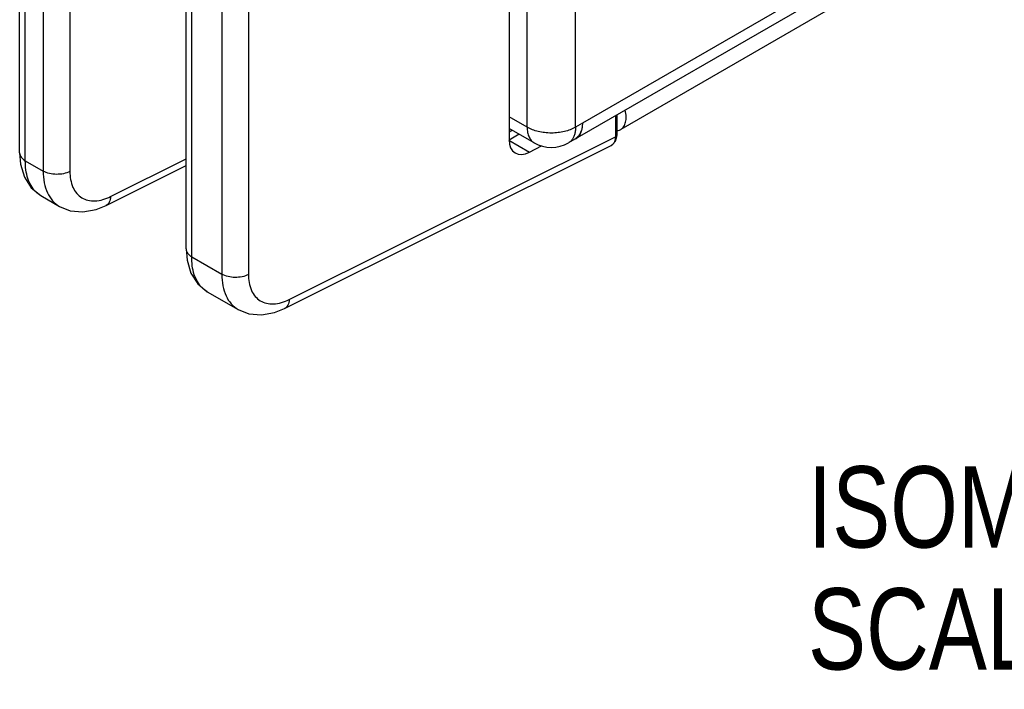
# Model space of a CAD drawing. Header units: inches. Extents: x 0 to 34, y 0 to 22.
# Tile 11 of 103: x 2.8 to 4.3, y 14.1 to 15.1. Entities that reach past the tile are written whole.
import ezdxf

# ---------------------------------------------------------------- set-up
doc = ezdxf.new("R2010")
doc.units = ezdxf.units.IN
doc.header["$LTSCALE"] = 1.87
doc.header["$MEASUREMENT"] = 0
doc.layers.get('0').update_dxf_attribs({"linetype": 'CONTINUOUS'})
doc.layers.add('02___PRT_ALL_AXES', color=7, linetype='CONTINUOUS')
doc.layers.add('DETAIL', color=7, linetype='CONTINUOUS')
doc.styles.get("Standard").update_dxf_attribs({"font": 'txt', "width": 0.8})

msp = doc.modelspace()

# ---------------------------------------------------------------- linework, layer by layer
at = {"color": 7, "linetype": 'CONTINUOUS'}
for p, q in [((3.5137, 16.8648), (3.5137, 14.9559)), ((2.7615, 14.9355), (2.7615, 16.8275)), ((2.7702, 14.9235), (2.7702, 16.8155)), ((2.7977, 16.7996), (2.7977, 14.9076)), ((2.8387, 16.7991), (2.8387, 14.9072)), ((3.0172, 14.7879), (3.0172, 16.6799)), ((3.0259, 14.7758), (3.0259, 16.6678)), ((3.0722, 16.6411), (3.0722, 14.7491)), ((3.1132, 16.6407), (3.1132, 14.7487)), ((5.1861, 15.8382), (3.6853, 14.9716)), ((3.6772, 14.9926), (3.6772, 14.9605)), ((3.6795, 14.994), (3.6795, 14.9637)), ((3.519, 14.9703), (3.5137, 14.9672)), ((3.1757, 14.7101), (3.6772, 14.9605)), ((3.5135, 14.9551), (3.5453, 14.9367)), ((3.5294, 14.9643), (3.514, 14.9553)), ((3.6772, 14.9534), (3.6794, 14.9609)), ((3.6794, 14.9609), (3.6795, 14.9637)), ((3.1688, 14.6961), (3.6705, 14.9467)), ((3.5453, 14.9367), (3.5638, 14.9462)), ((2.7615, 14.9355), (2.763, 14.918)), ((2.7702, 14.9235), (2.7977, 14.9076)), ((2.9013, 14.8686), (3.0172, 14.9265)), ((2.8944, 14.8546), (3.0172, 14.916)), ((2.794, 14.8698), (2.8228, 14.8531)), ((2.8228, 14.8531), (2.8228, 14.8531)), ((3.0172, 14.7879), (3.0187, 14.7704)), ((3.0259, 14.7758), (3.0722, 14.7491)), ((3.0497, 14.7221), (3.0973, 14.6947)), ((3.0973, 14.6947), (3.0973, 14.6947))]:
    msp.add_line(p, q, dxfattribs=at)
at = {"color": 3, "linetype": 'CONTINUOUS'}
for p, q in [((3.5416, 14.975), (3.5416, 16.8427)), ((3.6158, 14.975), (3.6158, 16.8427)), ((5.1646, 15.8515), (3.605, 14.9509)), ((3.5416, 14.975), (3.5137, 14.9911)), ((3.5525, 14.9509), (3.5137, 14.9733)), ((3.6264, 14.9811), (3.6158, 14.975)), ((3.624, 14.9672), (3.625, 14.97)), ((3.6182, 14.9589), (3.6205, 14.9612))]:
    msp.add_line(p, q, dxfattribs=at)
at = {"color": 7, "linetype": 'CONTINUOUS'}
for points in [[(3.6704, 14.9467), (3.6724, 14.9478), (3.6772, 14.9534)], [(2.763, 14.918), (2.769, 14.898), (2.7794, 14.8818), (2.794, 14.8698)], [(2.8228, 14.8531), (2.8393, 14.8466), (2.8587, 14.8448), (2.879, 14.8484), (2.8944, 14.8546)], [(3.0187, 14.7704), (3.0247, 14.7504), (3.0351, 14.7341), (3.0497, 14.7221)], [(3.0973, 14.6947), (3.1138, 14.6881), (3.1331, 14.6863), (3.1534, 14.6899), (3.1688, 14.6961)]]:
    msp.add_lwpolyline(points, dxfattribs=at)
at = {"color": 3, "linetype": 'CONTINUOUS'}
for centre, radius, start, end in [((3.6068, 14.9723), 0.0176, 299.9965, 310.4005), ((3.5787, 14.9964), 0.0525, 240.0001, 299.9999)]:
    msp.add_arc(centre, radius, start, end, dxfattribs=at)
at = {"color": 7, "linetype": 'CONTINUOUS'}
msp.add_arc((3.6656, 14.9561), 0.0106, 314.0216, 316.6707, dxfattribs=at)
msp.add_ellipse((3.5461, 14.9733), major_axis=(0.0233, 0.0377), ratio=0.597115, start_param=2.374958, end_param=3.919574, dxfattribs=at)
for points, knots in [([(3.6853, 14.9716), (3.6872, 14.9727), (3.6906, 14.9761), (3.6934, 14.9832), (3.694, 14.9918), (3.6931, 14.9979), (3.6923, 15.0011)], [0, 0, 0, 0, 0.202044, 0.429963, 0.696298, 1, 1, 1, 1]), ([(3.6798, 14.9698), (3.6803, 14.9699), (3.6822, 14.9702), (3.6841, 14.9709), (3.6853, 14.9716)], [0, 0, 0, 0, 0.256897, 1, 1, 1, 1]), ([(3.6761, 14.9537), (3.676, 14.9532), (3.6753, 14.9514), (3.6742, 14.9498), (3.6733, 14.9488)], [0, 0, 0, 0, 0.265653, 1, 1, 1, 1]), ([(3.6772, 14.9605), (3.6772, 14.9599), (3.6771, 14.9576), (3.6767, 14.9553), (3.6761, 14.9537)], [0, 0, 0, 0, 0.266119, 1, 1, 1, 1]), ([(3.6795, 14.9637), (3.6795, 14.9634), (3.6793, 14.962), (3.6781, 14.961), (3.6772, 14.9605)], [0, 0, 0, 0, 0.219063, 1, 1, 1, 1]), ([(2.7615, 14.9355), (2.7615, 14.9332), (2.7636, 14.9281), (2.7678, 14.9249), (2.7702, 14.9235)], [0, 0, 0, 0, 0.449232, 1, 1, 1, 1]), ([(2.7859, 14.8761), (2.7805, 14.8815), (2.7721, 14.8971), (2.7702, 14.9142), (2.7702, 14.9235)], [0, 0, 0, 0, 0.453363, 1, 1, 1, 1]), ([(2.7977, 14.9076), (2.7977, 14.9016), (2.7987, 14.8901), (2.8034, 14.8744), (2.8114, 14.8616), (2.8188, 14.8554), (2.8228, 14.8531)], [0, 0, 0, 0, 0.28723, 0.545515, 0.779557, 1, 1, 1, 1]), ([(2.8387, 14.9072), (2.8325, 14.9038), (2.8181, 14.9012), (2.8038, 14.9041), (2.7977, 14.9076)], [0, 0, 0, 0, 0.502229, 1, 1, 1, 1]), ([(2.8387, 14.9072), (2.8387, 14.8988), (2.8406, 14.8865), (2.8486, 14.8732), (2.8566, 14.8662), (2.8665, 14.8622), (2.882, 14.861), (2.8938, 14.8648), (2.9013, 14.8686)], [0, 0, 0, 0, 0.271231, 0.388908, 0.499802, 0.610737, 0.72852, 1, 1, 1, 1]), ([(2.9013, 14.8686), (2.9012, 14.8656), (2.9003, 14.8601), (2.8965, 14.8557), (2.8944, 14.8546)], [0, 0, 0, 0, 0.553787, 1, 1, 1, 1]), ([(3.0172, 14.7879), (3.0172, 14.7856), (3.0193, 14.7804), (3.0234, 14.7772), (3.0259, 14.7758)], [0, 0, 0, 0, 0.449232, 1, 1, 1, 1]), ([(3.0416, 14.7284), (3.0362, 14.7339), (3.0278, 14.7494), (3.0259, 14.7666), (3.0259, 14.7758)], [0, 0, 0, 0, 0.453363, 1, 1, 1, 1]), ([(3.0722, 14.7491), (3.0722, 14.7431), (3.0731, 14.7317), (3.0779, 14.716), (3.0858, 14.7032), (3.0933, 14.697), (3.0973, 14.6947)], [0, 0, 0, 0, 0.28723, 0.545515, 0.779557, 1, 1, 1, 1]), ([(3.1132, 14.7487), (3.107, 14.7453), (3.0926, 14.7427), (3.0782, 14.7456), (3.0722, 14.7491)], [0, 0, 0, 0, 0.502229, 1, 1, 1, 1]), ([(3.1132, 14.7487), (3.1132, 14.7404), (3.115, 14.728), (3.1231, 14.7147), (3.1311, 14.7078), (3.1409, 14.7037), (3.1564, 14.7025), (3.1683, 14.7064), (3.1757, 14.7101)], [0, 0, 0, 0, 0.271231, 0.388908, 0.499802, 0.610737, 0.72852, 1, 1, 1, 1]), ([(3.1757, 14.7101), (3.1757, 14.7071), (3.1748, 14.7016), (3.171, 14.6972), (3.1688, 14.6961)], [0, 0, 0, 0, 0.553787, 1, 1, 1, 1])]:
    msp.add_open_spline(points, degree=3, knots=knots, dxfattribs=at)
at = {"color": 3, "linetype": 'CONTINUOUS'}
for points, knots in [([(3.5416, 14.975), (3.5416, 14.9723), (3.542, 14.9673), (3.544, 14.9603), (3.547, 14.9555), (3.55, 14.9526), (3.5516, 14.9514), (3.5525, 14.951)], [0, 0, 0, 0, 0.289387, 0.548685, 0.781639, 0.891827, 1, 1, 1, 1]), ([(3.6158, 14.975), (3.6133, 14.9735), (3.6077, 14.9709), (3.5987, 14.9682), (3.5889, 14.9665), (3.5787, 14.9659), (3.5685, 14.9665), (3.5587, 14.9682), (3.5497, 14.9709), (3.5441, 14.9735), (3.5416, 14.975)], [0, 0, 0, 0, 0.114123, 0.237345, 0.366971, 0.5, 0.633029, 0.762655, 0.885877, 1, 1, 1, 1]), ([(3.6158, 14.975), (3.6158, 14.973), (3.6156, 14.9691), (3.6148, 14.9652), (3.6142, 14.9635)], [0, 0, 0, 0, 0.519877, 1, 1, 1, 1]), ([(3.6246, 14.9689), (3.6242, 14.9676), (3.6232, 14.9651), (3.6211, 14.9618), (3.6186, 14.9591), (3.6166, 14.9577), (3.6156, 14.9571)], [0, 0, 0, 0, 0.269667, 0.52311, 0.76468, 1, 1, 1, 1]), ([(3.6264, 14.9811), (3.6264, 14.979), (3.6262, 14.9748), (3.6253, 14.9708), (3.6246, 14.9689)], [0, 0, 0, 0, 0.521255, 1, 1, 1, 1]), ([(3.6096, 14.9548), (3.6089, 14.954), (3.6075, 14.9526), (3.6058, 14.9514), (3.605, 14.951)], [0, 0, 0, 0, 0.504624, 1, 1, 1, 1]), ([(3.6142, 14.9635), (3.6137, 14.9618), (3.6125, 14.9587), (3.6106, 14.956), (3.6096, 14.9548)], [0, 0, 0, 0, 0.518995, 1, 1, 1, 1]), ([(3.6205, 14.9612), (3.6212, 14.9621), (3.6225, 14.964), (3.6235, 14.9661), (3.624, 14.9672)], [0, 0, 0, 0, 0.487136, 1, 1, 1, 1])]:
    msp.add_open_spline(points, degree=3, knots=knots, dxfattribs=at)
at = {"color": 7, "linetype": 'CONTINUOUS'}
for points in [[(3.673, 14.9485), (3.6722, 14.9478), (3.6714, 14.9472), (3.6705, 14.9467)], [(2.794, 14.8698), (2.791, 14.8715), (2.7883, 14.8736), (2.7859, 14.8761)], [(3.0497, 14.7221), (3.0467, 14.7238), (3.044, 14.726), (3.0416, 14.7284)]]:
    msp.add_open_spline(points, degree=3, dxfattribs=at)
at = {"layer": '02___PRT_ALL_AXES', "color": 3, "linetype": 'CONTINUOUS'}
msp.add_line((5.1648, 15.8693), (3.6264, 14.9811), dxfattribs=at)

# ---------------------------------------------------------------- texts
at = {"layer": 'DETAIL', "color": 2, "linetype": 'CONTINUOUS', "insert": (3.9732, 14.4537), "char_height": 0.125, "width": 1.4, "attachment_point": 1, "line_spacing_factor": 0.9}
msp.add_mtext('ISOMETRIC VIEW\\PSCALE  3/4', dxfattribs=at)

doc.saveas('drawing.dxf')
